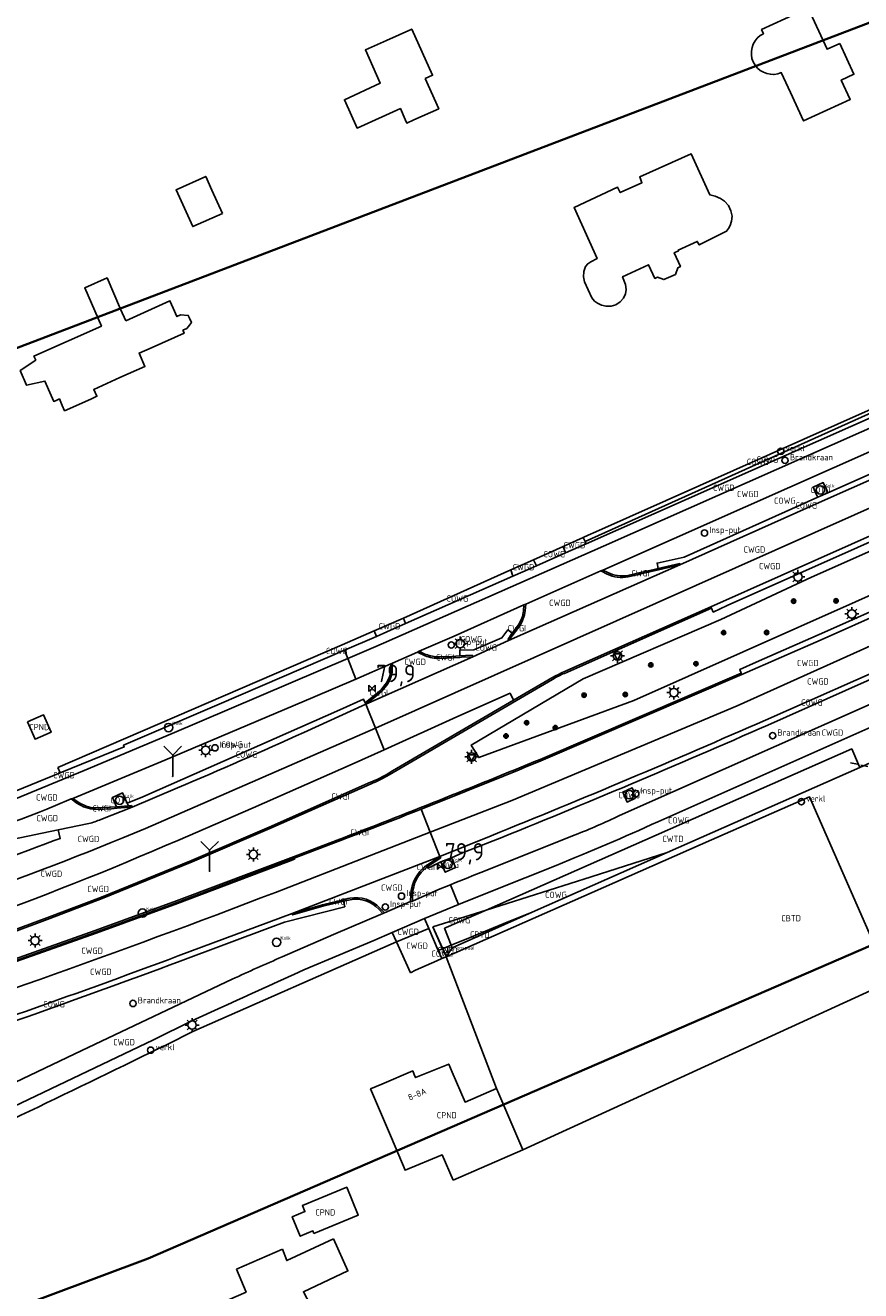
# Model space of a CAD drawing. Extents: x 143041 to 146008, y 457187 to 458337.
# Tile 16 of 31: x 144790 to 144910, y 457721 to 457903. Entities that reach past the tile are written whole.
import ezdxf
from ezdxf.enums import TextEntityAlignment as Align

# ---------------------------------------------------------------- set-up
doc = ezdxf.new("R2010")
doc.units = 0
doc.header["$LTSCALE"] = 4
doc.linetypes.add('STIPPELFIJN', pattern=[0.375, 0.25, -0.125])
doc.linetypes.add('STIPPELGROF', pattern=[0.75, 0.5, -0.25])
doc.layers.get('0').update_dxf_attribs({"linetype": 'CONTINUOUS'})
for name, color, linetype in [('CBTD', 7, 'CONTINUOUS'), ('COTD', 7, 'CONTINUOUS'), ('COWG', 7, 'CONTINUOUS'), ('CPND', 7, 'CONTINUOUS'), ('CWGD', 7, 'CONTINUOUS'), ('CWGI', 7, 'CONTINUOUS'), ('CWTD', 7, 'CONTINUOUS'), ('G_BTD', 3, 'CONTINUOUS'), ('G_OTD', 32, 'CONTINUOUS'), ('G_OWG', 6, 'CONTINUOUS'), ('G_PND', 1, 'CONTINUOUS'), ('G_WGD', 7, 'CONTINUOUS'), ('G_WGI', 1, 'CONTINUOUS'), ('G_WTD', 5, 'CONTINUOUS'), ('LKWDUP', 5, 'CONTINUOUS'), ('LVGO', 3, 'CONTINUOUS'), ('LWGI', 7, 'CONTINUOUS'), ('NAR', 7, 'CONTINUOUS'), ('PPALHM', 10, 'CONTINUOUS'), ('PVGO', 102, 'CONTINUOUS')]:
    doc.layers.add(name, color=color, linetype=linetype)
doc.layers.add('meetgrens', color=10, linetype='STIPPELGROF', lineweight=35)
for name, color, linetype, true_color in [('PBRD', 7, 'CONTINUOUS', 0xbd2877), ('PPAL', 7, 'CONTINUOUS', 0xbd2877), ('PPUT', 7, 'CONTINUOUS', 0xbd2877)]:
    doc.layers.add(name, color=color, linetype=linetype, true_color=true_color)
doc.styles.add('ISO', font='ISO')
doc.styles.get("Standard").update_dxf_attribs({"font": 'ISO'})
doc.linetypes.add('HAAG', pattern='A,0.25,-0.25,[151,BLOK.SHX,S=0.25,R=0,X=0,Y=0],-0.25,0.25', length=1)

# ---------------------------------------------------------------- blocks, each defined once
blk = doc.blocks.new('lichtmast')
at = {"color": 0}
for p, q in [((-0.6, 0), (-1, 0)), ((-0.71, 0.71), (-0.42, 0.42)), ((0, 0.6), (0, 1)), ((0.42, 0.42), (0.71, 0.71)), ((0.6, 0), (1, 0)), ((-0.42, -0.42), (-0.71, -0.71)), ((0, -0.6), (0, -1)), ((0.42, -0.42), (0.71, -0.71))]:
    blk.add_line(p, q, dxfattribs=at)
blk.add_circle((0, 0), 0.6, dxfattribs=at)
blk = doc.blocks.new('kilometerpaal')
at = {"color": 0}
for p, q in [((-0.44, 0.44), (0.44, -0.44)), ((-0.44, -0.44), (-0.44, 0.44)), ((0.44, 0.44), (-0.44, -0.44)), ((0.44, -0.44), (0.44, 0.44))]:
    blk.add_line(p, q, dxfattribs=at)
at = {"color": 0, "style": 'ISO'}
blk.add_attdef('KILOMETERPAAL', (0.59, 0.87), '', height=2.5, dxfattribs=at)
blk = doc.blocks.new('verkeersbord-pl')
at = {"linetype": 'Continuous'}
blk.add_circle((0, 0), 0.03, dxfattribs=at)
blk = doc.blocks.new('verkeersbord')
at = {"color": 0}
for p, q in [((0.5, 0.32), (-0.5, 0.32)), ((-0.5, 0.32), (0, -0.6)), ((0, -0.6), (0.5, 0.32))]:
    blk.add_line(p, q, dxfattribs=at)
blk = doc.blocks.new('verklikker')
at = {"color": 0}
blk.add_circle((0, 0), 0.45, dxfattribs=at)
at = {"color": 0, "style": 'ISO'}
blk.add_attdef('VERKLIKKER', (0.7, 0), '', height=0.9, dxfattribs=at)
blk = doc.blocks.new('klok')
at = {"color": 0}
blk.add_circle((0, 0), 0.45, dxfattribs=at)
at = {"style": 'ISO'}
blk.add_attdef('KLOK', (0.7, 0), '', height=0.9, dxfattribs=at)
blk = doc.blocks.new('brandkraan')
at = {"color": 0}
blk.add_circle((0, 0), 0.45, dxfattribs=at)
at = {"color": 0, "style": 'ISO'}
blk.add_attdef('BRANDKRAAN', (0.7, 0), '', height=0.9, dxfattribs=at)
blk = doc.blocks.new('kolk')
at = {"color": 0}
blk.add_circle((0, 0), 0.6, dxfattribs=at)
at = {"color": 0, "linetype": 'Continuous', "style": 'ISO'}
blk.add_attdef('KOLK', (-0.04, -0.26), '', height=0.8, dxfattribs=at)
blk = doc.blocks.new('boom')
at = {"color": 0}
for radius in [0.315, 0.225, 0.135]:
    blk.add_circle((0, 0), radius, dxfattribs=at)
blk = doc.blocks.new('wegwijzer')
at = {"color": 0}
for q in [(-0.424, 1.424), (0.424, 1.424), (0, 0)]:
    blk.add_line((0, 1), q, dxfattribs=at)
blk = doc.blocks.new('grensmarkering')
at = {"linetype": 'ByBlock', "lineweight": -2}
h = blk.add_hatch(color=0, dxfattribs=at)
h.dxf.hatch_style = 1
h.paths.add_polyline_path([(0.09, 0.55, 0.219912), (0.05, 0.61, -0.457379), (0.04, 0.66, 2.245674), (-0.04, 0.66, -0.457379), (-0.05, 0.61, 0.219912), (-0.09, 0.55), (-0.15, 0.04), (-0.18, 0.04), (-0.18, 0.01, 0.018367), (-0.1, 0, -0.954633), (0.1, 0, 0.018367), (0.18, 0.01), (0.18, 0.04), (0.15, 0.04)])
at = {"linetype": 'ByBlock', "lineweight": -2, "true_color": 0x681648}
h = blk.add_hatch(color=219, dxfattribs=at)
h.dxf.hatch_style = 1
h.paths.add_polyline_path([(0.1, 0, 1), (-0.1, 0, 1)])
at = {"linetype": 'ByBlock', "lineweight": -2}
h = blk.add_hatch(color=0, dxfattribs=at)
h.dxf.hatch_style = 1
h.paths.add_polyline_path([(0.18, -0.04, -0.022381), (0.08, -0.06, -0.528879), (-0.08, -0.06, -0.022381), (-0.18, -0.04), (-0.18, -0.13, 0.083333), (0.18, -0.13)])
at = {"color": 0, "linetype": 'ByBlock', "lineweight": -2}
blk.add_attdef('GRENSMARKERING', (0.5, 0.35), '', height=0.5, dxfattribs=at)

msp = doc.modelspace()

# ---------------------------------------------------------------- linework, layer by layer
at = {"layer": 'G_BTD', "linetype": 'Continuous', "transparency": 33554687}
for points in [[(144850.293, 457769.056), (144871.22, 457778.28), (144888.337, 457785.814), (144902.402, 457792.004), (144914.031, 457765.476)], [(144851.128, 457770.337), (144862.637, 457775.426)], [(144850.293, 457769.056), (144851.128, 457770.337)], [(144851.128, 457770.337), (144850.99, 457770.699)]]:
    msp.add_lwpolyline(points, dxfattribs=at)
at = {"layer": 'G_OTD', "linetype": 'Continuous', "transparency": 33554687}
for points in [[(144906.773, 457900.113), (144908.79, 457895.682), (144906.982, 457894.859), (144908.261, 457892.077), (144901.565, 457889), (144899.699, 457893.062), (144898.381, 457895.929), (144897.879, 457895.757), (144897.356, 457895.674), (144897.277, 457895.675), (144896.826, 457895.682), (144896.305, 457895.782), (144895.809, 457895.969), (144895.353, 457896.239), (144894.95, 457896.584), (144894.613, 457896.993), (144894.35, 457897.454), (144894.171, 457897.953), (144894.081, 457898.475), (144894.082, 457899.005), (144894.174, 457899.527), (144894.354, 457900.026), (144894.618, 457900.486), (144894.919, 457900.848), (144894.957, 457900.893), (144895.361, 457901.236), (144895.818, 457901.505), (144895.546, 457902.096), (144902.242, 457905.174), (144904.949, 457899.283), (144906.773, 457900.113)], [(144847.275, 457895.065), (144849.209, 457890.749), (144845.658, 457889.153), (144844.629, 457888.691), (144844.402, 457889.201), (144843.707, 457890.761), (144837.509, 457887.956), (144835.691, 457892.036), (144840.824, 457894.428), (144838.703, 457899.193), (144841.721, 457900.549), (144845.352, 457902.181), (144848.324, 457895.539), (144847.275, 457895.065)], [(144888.907, 457878.193), (144889.633, 457877.859), (144890.204, 457877.476), (144890.785, 457876.851), (144891.158, 457876.1), (144891.329, 457875.326), (144891.215, 457874.606), (144891.054, 457873.988), (144890.777, 457873.549), (144890.517, 457873.17), (144886.599, 457871.193), (144886.324, 457871.705), (144883.589, 457870.449), (144883.63, 457870.358), (144883.005, 457870.071), (144883.911, 457868.096), (144883.543, 457867.915), (144883.188, 457866.963), (144881.535, 457866.23), (144880.604, 457866.578), (144880.24, 457866.393), (144879.328, 457868.342), (144875.59, 457866.634), (144876.003, 457865.507), (144876.101, 457864.821), (144876, 457864.182), (144875.747, 457863.559), (144875.257, 457863.017), (144874.626, 457862.613), (144873.96, 457862.415), (144873.239, 457862.389), (144872.578, 457862.532), (144871.997, 457862.826), (144871.565, 457863.146), (144871.184, 457863.591), (144870.128, 457865.905), (144869.983, 457866.634), (144870.019, 457867.367), (144870.293, 457868.096), (144870.611, 457868.507), (144871.035, 457868.779), (144871.945, 457869.244), (144868.632, 457876.582), (144874.889, 457879.478), (144875.269, 457878.716), (144878.377, 457880.129), (144878.075, 457880.947), (144885.427, 457884.274), (144888.132, 457878.373), (144888.907, 457878.193)], [(144818.166, 457875.714), (144813.924, 457873.827), (144811.529, 457879.096), (144815.775, 457881.017), (144816.658, 457879.058), (144818.166, 457875.714)], [(144804.305, 457860.296), (144810.635, 457863.19), (144811.106, 457862.135), (144811.648, 457860.922), (144812.173, 457861.145), (144813.28, 457861.073), (144813.448, 457860.682), (144813.72, 457860.046), (144813.445, 457859.697), (144813.048, 457859.194), (144812.5, 457858.954), (144812.538, 457858.859), (144812.667, 457858.534), (144808.086, 457856.497), (144806.215, 457855.665), (144807.051, 457853.757), (144803.466, 457852.155), (144799.705, 457850.474), (144800.16, 457849.487), (144799.274, 457849.086), (144795.535, 457847.396), (144795.199, 457848.164), (144794.788, 457849.105), (144794.296, 457848.883), (144793.971, 457848.737), (144793.603, 457849.583), (144792.698, 457851.661), (144790.082, 457851.049), (144789.165, 457853.167), (144791.387, 457854.676), (144791.117, 457855.256), (144800.809, 457859.55), (144798.42, 457865.017), (144801.627, 457866.46), (144803.568, 457861.993), (144804.305, 457860.296)], [(144850.293, 457769.056), (144857.519, 457750.13)], [(144861.307, 457741.331), (144914.031, 457765.476)]]:
    msp.add_lwpolyline(points, dxfattribs=at)
at = {"layer": 'G_OWG', "linetype": 'Continuous', "transparency": 33554687}
for points in [[(145147.505, 457926.403), (145132.059, 457919.093), (145103.586, 457906.34), (145052.89, 457883.865), (145013.853, 457866.558), (144969.499, 457846.872), (144924.705, 457826.979), (144877.193, 457805.838), (144854.95, 457797.629), (144853.891, 457799.42), (144869.963, 457808.92), (144889.705, 457817.465), (144902.72, 457823.515), (144925.322, 457833.546), (144950.461, 457844.702), (144984.26, 457859.701), (145021.283, 457876.131), (145060.685, 457893.616), (145087.459, 457905.498), (145120.056, 457919.963), (145145.375, 457931.199)], [(144870.641, 457829.541), (144871.759, 457830.009), (144916.531, 457849.994), (144921.567, 457852.181), (144922.509, 457852.599), (144923.289, 457852.943)], [(144923.275, 457852.518), (144870.216, 457828.644)], [(144950.655, 457846.139), (144918.881, 457832.033), (144890.614, 457819.468), (144888.62, 457818.503), (144888.35, 457819.059)], [(144905.075, 457835.642), (144920.885, 457842.635), (144922.281, 457843.967), (144922.901, 457844.558), (144923.08, 457844.333), (144923.375, 457843.96)], [(144954.376, 457837.76), (144922.244, 457823.493), (144903.792, 457815.281), (144894.769, 457811.314), (144892.41, 457810.292), (144892.607, 457809.767)], [(144905.075, 457835.642), (144904.904, 457836.01), (144904.404, 457837.082), (144902.938, 457836.44), (144903.447, 457835.343), (144903.609, 457834.994)], [(144880.719, 457824.762), (144880.544, 457825.543), (144884.417, 457826.397), (144903.609, 457834.994)], [(144905.075, 457835.642), (144903.609, 457834.994)], [(144869.922, 457829.217), (144870.641, 457829.541)], [(144862.832, 457826.027), (144867.059, 457827.929)], [(144844.153, 457817.621), (144859.564, 457824.556)], [(144883.836, 457825.284), (144883.794, 457825.47), (144880.719, 457824.762)], [(144888.245, 457819.264), (144888.35, 457819.059)], [(144839.974, 457815.806), (144835.345, 457813.797)], [(144859.775, 457815.484), (144859.133, 457815.961), (144858.276, 457814.834), (144854.261, 457813.092), (144852.259, 457813.024), (144852.259, 457812.224)], [(144859.251, 457814.415), (144859.179, 457814.632), (144859.634, 457815.282), (144859.775, 457815.484)], [(144794.572, 457796.214), (144835.345, 457813.797)], [(144852.259, 457812.224), (144853.038, 457812.261), (144854.005, 457812.308), (144854.106, 457812.097)], [(144892.697, 457809.555), (144892.607, 457809.767)], [(144896.447, 457802.29), (144913.367, 457809.839), (144915.43, 457810.739)], [(144804.508, 457791.1), (144806.733, 457792.015), (144835.041, 457804.468), (144838.439, 457806.001), (144838.677, 457805.488)], [(144838.677, 457805.488), (144838.697, 457805.445), (144838.774, 457805.283)], [(144915.588, 457798.88), (144909.636, 457796.207)], [(144794.906, 457795.429), (144794.572, 457796.214)], [(144877.469, 457791.82), (144877.099, 457792.579), (144877.25, 457792.65), (144876.955, 457793.305), (144875.619, 457792.687), (144876.248, 457791.242), (144877.469, 457791.82)], [(144802.959, 457790.587), (144802.385, 457791.917), (144803.854, 457792.555), (144804.508, 457791.1)], [(144804.678, 457790.727), (144804.508, 457791.1)], [(144804.678, 457790.727), (144802.959, 457790.587)], [(144805.203, 457790.536), (144805.11, 457790.757), (144804.678, 457790.727)], [(144851.046, 457783.247), (144852.642, 457783.963), (144857.025, 457785.666)], [(144882.014, 457783.993), (144862.637, 457775.426)], [(144849.394, 457783.433), (144849.516, 457783.25), (144847.558, 457781.951)], [(144847.558, 457781.951), (144847.692, 457781.745), (144849.53, 457782.661)], [(144849.53, 457782.661), (144851.046, 457783.247)], [(144849.53, 457782.661), (144850.149, 457781.185), (144851.619, 457781.834), (144851.046, 457783.247)], [(144835.539, 457777.044), (144835.736, 457776.226), (144827.093, 457774.007), (144825.004, 457773.224), (144812.107, 457768.413)], [(144828.175, 457775.248), (144828.242, 457775.043), (144832.577, 457776.305), (144835.539, 457777.044)], [(144848.349, 457773.322), (144856.023, 457775.755)], [(144850.99, 457770.699), (144850.066, 457773.129), (144850.289, 457773.227), (144856.023, 457775.755)], [(144862.637, 457775.426), (144859.018, 457773.99), (144853.951, 457771.912), (144850.99, 457770.699)], [(144849.775, 457770.2), (144848.349, 457773.322)], [(144842.396, 457770.859), (144843.163, 457771.176)], [(144842.396, 457770.859), (144813.933, 457758.301)], [(144849.775, 457770.2), (144849.154, 457769.946)], [(144850.99, 457770.699), (144849.775, 457770.2)], [(144850.293, 457769.056), (144850.216, 457769.234), (144849.775, 457770.2)], [(144850.293, 457769.056), (144849.659, 457768.784)]]:
    msp.add_lwpolyline(points, dxfattribs=at)
for points in [[(144857.025, 457785.666, 0.0076053), (144896.447, 457802.29)], [(144812.107, 457768.413, -0.01019), (144765.425, 457752.035)], [(144813.933, 457758.301, -0.0051628), (144774.346, 457739.249)]]:
    msp.add_lwpolyline(points, format="xyb", dxfattribs=at)
at = {"layer": 'G_PND', "linetype": 'Continuous', "transparency": 33554687}
for points in [[(144790.195, 457802.77), (144791.291, 457800.258), (144793.578, 457801.256), (144792.481, 457803.768), (144790.195, 457802.77)], [(144851.268, 457737.008), (144849.72, 457740.604), (144844.376, 457738.402), (144842.454, 457743.066), (144839.437, 457750.075), (144841.069, 457750.778), (144845.48, 457752.677), (144845.7, 457752.167), (144845.9, 457751.703), (144850.647, 457753.649), (144851.153, 457752.473), (144853, 457748.184), (144857.519, 457750.13)], [(144857.519, 457750.13), (144857.836, 457749.393), (144861.307, 457741.331)], [(144861.307, 457741.331), (144851.268, 457737.008)], [(144831.298, 457729.355), (144831.157, 457729.699), (144829.346, 457728.953), (144828.2, 457731.735), (144830.011, 457732.481), (144829.654, 457733.349), (144836.027, 457735.973), (144837.671, 457731.98), (144831.298, 457729.355)], [(144834.134, 457728.567), (144836.189, 457723.97), (144829.795, 457720.975), (144830.767, 457719.162), (144831.259, 457719.398), (144836.535, 457707.415), (144827.69, 457703.71), (144824.9, 457710.278), (144822.257, 457709.143), (144817.923, 457719.332), (144821.581, 457720.919), (144820.173, 457724.226)], [(144826.798, 457727.073), (144827.413, 457725.457), (144834.134, 457728.567)], [(144820.173, 457724.226), (144826.798, 457727.073)]]:
    msp.add_lwpolyline(points, dxfattribs=at)
at = {"layer": 'G_WGD', "linetype": 'Continuous', "transparency": 33554687}
for points in [[(144841.302, 457814.066), (144872.842, 457827.989), (144926.293, 457851.629), (144944.583, 457859.786)], [(144870.384, 457828.317), (144922.73, 457851.484)], [(144948.846, 457850.212), (144937.793, 457845.309), (144840.137, 457801.863)], [(144925.06, 457847.708), (144893.23, 457833.593), (144872.761, 457824.542)], [(144950.33, 457846.87), (144918.556, 457832.764), (144888.245, 457819.264)], [(144921.505, 457842.092), (144904.261, 457834.403), (144883.836, 457825.284)], [(144892.697, 457809.555), (144904.115, 457814.549), (144922.569, 457822.762), (144954.7, 457837.029)], [(144848.009, 457786.936), (144859.713, 457791.493), (144892.051, 457805.043), (144916.4, 457816.014), (144947.656, 457829.585), (144956.305, 457833.416)], [(144867.059, 457827.929), (144869.922, 457829.217)], [(144869.922, 457829.217), (144870.216, 457828.644)], [(144957.683, 457830.313), (144915.782, 457811.72), (144896.124, 457803.022)], [(144867.059, 457827.929), (144867.398, 457826.996)], [(144870.384, 457828.317), (144867.398, 457826.996)], [(144870.216, 457828.644), (144870.384, 457828.317)], [(144859.564, 457824.556), (144862.832, 457826.027)], [(144863.249, 457825.159), (144862.832, 457826.027)], [(144867.398, 457826.996), (144863.249, 457825.159)], [(144875.162, 457789.324), (144912.559, 457805.904), (144959.289, 457826.696)], [(144883.836, 457825.284), (144859.251, 457814.415)], [(144859.564, 457824.556), (144859.871, 457823.666)], [(144863.249, 457825.159), (144862.387, 457824.778), (144859.871, 457823.666)], [(144872.492, 457824.448), (144861.696, 457819.653)], [(144872.761, 457824.542), (144872.492, 457824.448)], [(144872.492, 457824.448), (144873.409, 457823.964)], [(144876.39, 457823.561), (144879.07, 457824.181), (144880.762, 457824.573), (144883.836, 457825.284)], [(144844.46, 457816.851), (144859.871, 457823.666)], [(144861.437, 457819.558), (144851.426, 457815.039), (144846.396, 457812.891)], [(144861.696, 457819.653), (144861.437, 457819.558)], [(144861.598, 457818.696), (144861.696, 457819.653)], [(144888.245, 457819.264), (144867.158, 457809.928)], [(144844.153, 457817.621), (144839.974, 457815.806)], [(144840.295, 457815.026), (144841.774, 457815.663), (144844.46, 457816.851)], [(144844.46, 457816.851), (144844.153, 457817.621)], [(144859.251, 457814.415), (144859.953, 457815.353), (144860.038, 457815.467), (144860.846, 457816.546)], [(144840.295, 457815.026), (144835.673, 457813.036)], [(144839.974, 457815.806), (144840.295, 457815.026)], [(144835.673, 457813.036), (144817.706, 457805.299), (144803.996, 457799.409), (144804.092, 457799.162), (144794.906, 457795.429)], [(144836.15, 457811.844), (144835.673, 457813.036)], [(144836.15, 457811.844), (144839.851, 457813.425), (144841.302, 457814.066)], [(144846.149, 457812.763), (144846.396, 457812.891)], [(144859.251, 457814.415), (144854.106, 457812.097)], [(144783.259, 457789.723), (144788.472, 457791.696), (144798.314, 457795.789), (144810.959, 457801.081), (144836.15, 457811.844)], [(144837.325, 457808.906), (144836.15, 457811.844)], [(144842.362, 457811.068), (144837.325, 457808.906)], [(144838.774, 457805.283), (144854.106, 457812.097)], [(144842.586, 457811.158), (144842.362, 457811.068)], [(144842.547, 457810.176), (144842.586, 457811.158)], [(144842.586, 457811.158), (144846.149, 457812.763)], [(144847.264, 457812.238), (144846.149, 457812.763)], [(144854.106, 457812.097), (144852.508, 457812.019), (144852.259, 457812.007), (144849.355, 457811.865)], [(144892.697, 457809.555), (144863.866, 457797.16)], [(144837.325, 457808.906), (144831.166, 457806.262), (144809.923, 457797.248), (144796.724, 457791.772)], [(144838.774, 457805.283), (144840.025, 457806.303), (144841.071, 457807.156), (144841.711, 457807.988)], [(144865.45, 457809.056), (144859.953, 457805.847)], [(144841.38, 457798.746), (144851.803, 457803.467), (144859.466, 457806.865), (144859.953, 457805.847)], [(144859.953, 457805.847), (144842.59, 457795.71)], [(144838.774, 457805.283), (144829.872, 457801.253)], [(144838.774, 457805.283), (144840.137, 457801.863)], [(144913.828, 457803.151), (144880.645, 457788.419)], [(144807.131, 457787.445), (144840.137, 457801.863)], [(144840.137, 457801.863), (144841.38, 457798.746)], [(144836.784, 457796.665), (144841.38, 457798.746)], [(144811.756, 457785.742), (144822.589, 457790.417), (144836.784, 457796.665)], [(144794.906, 457795.429), (144784.299, 457791.119), (144778.508, 457789.242), (144778.546, 457789.159), (144778.153, 457789.032)], [(144842.59, 457795.71), (144841.654, 457795.164)], [(144781.895, 457770.516), (144793.34, 457774.774), (144800.838, 457777.621), (144813.746, 457782.866), (144824.904, 457787.668), (144839.432, 457794.086)], [(144805.203, 457790.536), (144811.712, 457793.27)], [(144796.488, 457791.701), (144794.217, 457790.736)], [(144796.488, 457791.701), (144796.724, 457791.772)], [(144797.292, 457791.108), (144796.488, 457791.701)], [(144805.203, 457790.536), (144804.781, 457790.5), (144803.059, 457790.355), (144802.252, 457790.287), (144799.983, 457790.198)], [(144805.203, 457790.536), (144800.739, 457788.765)], [(144848.009, 457786.936), (144846.706, 457790.232)], [(144794.607, 457787.248), (144799.002, 457788.164)], [(144776.923, 457783.561), (144794.607, 457787.248)], [(144783.111, 457766.597), (144799.996, 457772.584), (144811.675, 457776.856), (144828.474, 457783.184), (144834.736, 457785.569)], [(144794.029, 457785.726), (144794.897, 457786.012), (144794.607, 457787.248)], [(144825.799, 457778.29), (144848.009, 457786.936)], [(144849.394, 457783.433), (144848.009, 457786.936)], [(144856.725, 457786.408), (144849.394, 457783.433)], [(144855.898, 457781.403), (144863.409, 457784.395), (144868.787, 457786.542)], [(144849.394, 457783.433), (144828.175, 457775.248)], [(144849.394, 457783.433), (144848.468, 457782.818), (144847.438, 457782.135), (144847.387, 457782.101)], [(144866.055, 457782.16), (144857.151, 457778.628), (144852.054, 457776.538)], [(144845.445, 457777.042), (144849.2, 457778.71), (144850.887, 457779.384)], [(144852.054, 457776.538), (144850.887, 457779.384)], [(144828.175, 457775.248), (144832.526, 457776.51), (144835.495, 457777.226), (144836.165, 457777.387), (144836.45, 457777.456)], [(144841.443, 457775.336), (144845.187, 457776.964)], [(144845.187, 457776.964), (144845.209, 457777.974)], [(144845.187, 457776.964), (144845.445, 457777.042)], [(144852.054, 457776.538), (144847.16, 457774.532)], [(144828.175, 457775.248), (144811.827, 457769.163)], [(144826.736, 457769.025), (144834.095, 457772.235), (144841.209, 457775.25)], [(144841.443, 457775.336), (144840.774, 457776.038)], [(144841.443, 457775.336), (144841.209, 457775.25)], [(144842.544, 457772.529), (144847.16, 457774.532)], [(144843.163, 457771.176), (144847.787, 457773.09)], [(144847.787, 457773.09), (144847.16, 457774.532)], [(144849.154, 457769.946), (144847.787, 457773.09)], [(144842.544, 457772.529), (144839.908, 457771.385), (144829.875, 457767.163)], [(144843.163, 457771.176), (144842.544, 457772.529)], [(144845.187, 457766.75), (144843.163, 457771.176)], [(144849.659, 457768.784), (144849.154, 457769.946)], [(144845.187, 457766.75), (144845.89, 457767.104), (144848.926, 457768.469), (144849.659, 457768.784)], [(144767.962, 457741.485), (144774.615, 457744.432), (144783.027, 457748.451), (144797.982, 457755.591), (144819.569, 457765.831)], [(144818.105, 457761.807), (144813.763, 457759.834), (144808.289, 457757.129), (144777.652, 457742.516)]]:
    msp.add_lwpolyline(points, dxfattribs=at)
for points in [[(144873.409, 457823.964, 0.1640787), (144876.39, 457823.561)], [(144860.846, 457816.546, 0.1152412), (144861.598, 457818.696)], [(144849.355, 457811.865, -0.0999288), (144847.264, 457812.238)], [(144842.547, 457810.176, -0.1562046), (144841.711, 457807.988)], [(144867.158, 457809.928, 0.0270542), (144865.45, 457809.056)], [(144896.124, 457803.022, -0.0076189), (144856.725, 457786.408)], [(144811.712, 457793.27, 0.0073143), (144829.872, 457801.253)], [(144846.706, 457790.232, 0.0036386), (144863.866, 457797.16)], [(144841.654, 457795.164, -0.0394815), (144839.432, 457794.086)], [(144799.983, 457790.198, -0.1479467), (144797.292, 457791.108)], [(144794.217, 457790.736, -0.0170248), (144774.319, 457783.531)], [(144834.736, 457785.569, 0.0025877), (144846.706, 457790.232)], [(144868.787, 457786.542, 0.0219553), (144875.162, 457789.324)], [(144753.933, 457768.371, 0.024403), (144807.131, 457787.445)], [(144799.002, 457788.164, 0.0536868), (144800.739, 457788.765)], [(144880.645, 457788.419, -0.0122987), (144866.055, 457782.16)], [(144751.124, 457763.999, 0.0326412), (144811.756, 457785.742)], [(144753.122, 457771.64, 0.0158986), (144794.029, 457785.726)], [(144845.209, 457777.974, -0.2180791), (144847.387, 457782.101)], [(144850.887, 457779.384, 0.0013351), (144855.898, 457781.403)], [(144757.819, 457754.253, 0.0136281), (144825.799, 457778.29)], [(144836.45, 457777.456, -0.254344), (144840.774, 457776.038)], [(144765.178, 457752.796, 0.0101847), (144811.827, 457769.163)], [(144819.569, 457765.831, -0.0053055), (144826.736, 457769.025)], [(144829.875, 457767.163, 0.0027008), (144818.105, 457761.807)]]:
    msp.add_lwpolyline(points, format="xyb", dxfattribs=at)
at = {"layer": 'G_WGI', "linetype": 'Continuous', "transparency": 33554687}
for points in [[(144872.761, 457824.542), (144873.495, 457824.177)], [(144880.719, 457824.762), (144879.964, 457824.591), (144878.362, 457824.227), (144876.344, 457823.776)], [(144861.437, 457819.558), (144861.39, 457818.67)], [(144888.35, 457819.059), (144867.251, 457809.718)], [(144859.775, 457815.484), (144860.332, 457816.236), (144860.665, 457816.671)], [(144846.396, 457812.891), (144847.146, 457812.539), (144847.351, 457812.44)], [(144842.362, 457811.068), (144842.331, 457810.186)], [(144852.259, 457812.224), (144851.08, 457812.15), (144849.347, 457812.085)], [(144892.607, 457809.767), (144863.778, 457797.373)], [(144838.677, 457805.488), (144839.886, 457806.474), (144840.912, 457807.31), (144841.538, 457808.124)], [(144841.77, 457794.966), (144842.676, 457795.495), (144865.566, 457808.857)], [(144781.968, 457770.298), (144793.421, 457774.559), (144800.922, 457777.407), (144813.835, 457782.654), (144824.996, 457787.457), (144839.525, 457793.876)], [(144796.724, 457791.772), (144797.431, 457791.292)], [(144802.959, 457790.587), (144802.09, 457790.494), (144799.982, 457790.418)], [(144783.043, 457766.817), (144799.918, 457772.8), (144811.595, 457777.072), (144828.393, 457783.399), (144834.654, 457785.784)], [(144847.558, 457781.951), (144847.515, 457781.922)], [(144835.539, 457777.044), (144836.496, 457777.241)], [(144845.445, 457777.042), (144845.448, 457777.959)], [(144841.209, 457775.25), (144840.623, 457775.878)]]:
    msp.add_lwpolyline(points, dxfattribs=at)
for points in [[(144876.344, 457823.776, -0.1681088), (144873.495, 457824.177)], [(144861.39, 457818.67, -0.1047446), (144860.665, 457816.671)], [(144849.347, 457812.085, -0.0997518), (144847.351, 457812.44)], [(144842.331, 457810.186, -0.1545936), (144841.538, 457808.124)], [(144865.566, 457808.857, -0.0446731), (144867.251, 457809.718)], [(144863.778, 457797.373, -0.0061552), (144834.654, 457785.784)], [(144839.525, 457793.876, 0.0374543), (144841.77, 457794.966)], [(144799.982, 457790.418, -0.1504616), (144797.431, 457791.292)], [(144845.448, 457777.959, -0.2218571), (144847.515, 457781.922)], [(144836.496, 457777.241, -0.2556749), (144840.623, 457775.878)]]:
    msp.add_lwpolyline(points, format="xyb", dxfattribs=at)
at = {"layer": 'G_WTD', "linetype": 'Continuous', "transparency": 33554687}
for points in [[(144909.636, 457796.207), (144909.449, 457796.638), (144908.479, 457798.875), (144856.023, 457775.755)], [(144909.636, 457796.207), (144882.014, 457783.993)], [(144856.023, 457775.755), (144871.102, 457780.535), (144882.014, 457783.993)]]:
    msp.add_lwpolyline(points, dxfattribs=at)
at = {"layer": 'LKWDUP', "linetype": 'STIPPELFIJN', "lineweight": -3, "transparency": 33554687}
msp.add_lwpolyline([(144908.33, 457796.88), (144919.772, 457794.409)], dxfattribs=at)
at = {"layer": 'LVGO', "linetype": 'HAAG', "transparency": 33554687}
msp.add_lwpolyline([(144850.216, 457769.234), (144848.349, 457773.322)], dxfattribs=at)
at = {"layer": 'LWGI', "transparency": 33554687}
msp.add_lwpolyline([(144713.553, 457744.313), (144713.589, 457744.154), (144716.467, 457745.033), (144728.757, 457748.803), (144744.244, 457753.576), (144750.13, 457755.473), (144759.906, 457758.624), (144772.588, 457762.843), (144783.128, 457766.444), (144800.047, 457772.443), (144811.727, 457776.715), (144827.667, 457782.721), (144828.52, 457783.038), (144828.474, 457783.184)], dxfattribs=at)
at = {"layer": 'meetgrens', "linetype": 'Continuous', "transparency": 33554687, "flags": 128}
msp.add_lwpolyline([(143042.65, 457414.581), (143193.047, 457496.462), (143334.975, 457548.68), (144000.265, 457682.782), (144579.238, 457776.451), (145483.48, 458121.634), (145523.536, 458035.768), (144807.526, 457725.755), (144665.156, 457672.692), (144179.241, 457632.098), (144025.981, 457590.412), (143574.463, 457525.278), (143351.72, 457478.805), (143253.029, 457455.154), (143123.798, 457387.023), (143075.027, 457356.533), (143042.65, 457414.581)], dxfattribs=at)

# ---------------------------------------------------------------- block references
at = {"layer": 'PBRD', "transparency": 33554687}
ref = msp.add_blockref('verklikker', (144898.306, 457841.59), dxfattribs=at)
ref.add_attrib('VERKLIKKER', 'verkl ', (144899.006, 457841.59), dxfattribs={"layer": '0', "height": 0.9, "style": 'ISO'})
for p in [(144874.871, 457812.221), (144853.939, 457797.722)]:
    msp.add_blockref('verkeersbord', p, dxfattribs=at)
at = {"layer": 'PBRD', "transparency": 33554687, "xscale": 3, "yscale": 3, "zscale": 3}
for p in [(144811.053, 457794.979), (144816.334, 457781.336)]:
    msp.add_blockref('wegwijzer', p, dxfattribs=at)
at = {"layer": 'PBRD', "transparency": 33554687}
ref = msp.add_blockref('verklikker', (144901.268, 457791.295), dxfattribs=at)
ref.add_attrib('VERKLIKKER', 'verkl ', (144901.968, 457791.295), dxfattribs={"layer": '0', "height": 0.9, "style": 'ISO'})
ref = msp.add_blockref('verklikker', (144807.886, 457755.641), dxfattribs=at)
ref.add_attrib('VERKLIKKER', 'verkl ', (144808.586, 457755.641), dxfattribs={"layer": '0', "height": 0.9, "style": 'ISO'})
at = {"layer": 'PPAL', "transparency": 33554687}
for name, p in [('lichtmast', (144900.756, 457823.564)), ('lichtmast', (144908.499, 457818.235)), ('lichtmast', (144852.294, 457813.983)), ('lichtmast', (144874.871, 457812.221)), ('lichtmast', (144882.972, 457806.954)), ('lichtmast', (144815.766, 457798.682)), ('lichtmast', (144853.939, 457797.722)), ('verkeersbord-pl', (144811.053, 457794.949)), ('lichtmast', (144822.617, 457783.724)), ('verkeersbord-pl', (144816.334, 457781.336)), ('lichtmast', (144791.296, 457771.374)), ('lichtmast', (144813.825, 457759.254))]:
    msp.add_blockref(name, p, dxfattribs=at)
msp.add_blockref('grensmarkering', (144850.502, 457769.74), dxfattribs=at).add_auto_attribs({'GRENSMARKERING': 'grenspaal'})
at = {"layer": 'PPALHM', "transparency": 33554687}
ref = msp.add_blockref('kilometerpaal', (144839.645, 457807.575), dxfattribs=at)
ref.add_attrib('Puntnummer', '79,9', (144840.236, 457808.443), dxfattribs={"layer": '0', "height": 2.5, "style": 'ISO'})
ref = msp.add_blockref('kilometerpaal', (144849.5, 457781.996), dxfattribs=at)
ref.add_attrib('Puntnummer', '79,9', (144850.091, 457782.864), dxfattribs={"layer": '0', "height": 2.5, "style": 'ISO'})
at = {"layer": 'PPUT', "transparency": 33554687}
ref = msp.add_blockref('brandkraan', (144898.913, 457840.284), dxfattribs=at)
ref.add_attrib('BRANDKRAAN', 'Brandkraan', (144899.613, 457840.284), dxfattribs={"layer": '0', "height": 0.9, "style": 'ISO'})
ref = msp.add_blockref('kolk', (144903.993, 457836.037), dxfattribs=at)
ref.add_attrib('KOLK', 'Kolk', (144904.543, 457836.387), dxfattribs={"layer": '0', "color": 0, "linetype": 'ByBlock', "lineweight": -2, "height": 0.5})
for p in [(144887.358, 457829.853), (144851.014, 457813.793), (144817.097, 457799.032), (144877.502, 457792.437), (144843.872, 457777.739), (144841.54, 457776.185)]:
    msp.add_blockref('klok', p, dxfattribs=at).add_auto_attribs({'KLOK': 'Insp-put'})
ref = msp.add_blockref('kolk', (144810.445, 457801.94), dxfattribs=at)
ref.add_attrib('KOLK', 'Kolk', (144810.995, 457802.29), dxfattribs={"layer": '0', "color": 0, "linetype": 'ByBlock', "lineweight": -2, "height": 0.5})
ref = msp.add_blockref('brandkraan', (144897.129, 457800.769), dxfattribs=at)
ref.add_attrib('BRANDKRAAN', 'Brandkraan', (144897.829, 457800.769), dxfattribs={"layer": '0', "height": 0.9, "style": 'ISO'})
ref = msp.add_blockref('kolk', (144876.607, 457792.291), dxfattribs=at)
ref.add_attrib('KOLK', 'Kolk', (144877.157, 457792.641), dxfattribs={"layer": '0', "color": 0, "linetype": 'ByBlock', "lineweight": -2, "height": 0.5})
ref = msp.add_blockref('kolk', (144803.428, 457791.504), dxfattribs=at)
ref.add_attrib('KOLK', 'Kolk', (144803.978, 457791.854), dxfattribs={"layer": '0', "color": 0, "linetype": 'ByBlock', "lineweight": -2, "height": 0.5})
ref = msp.add_blockref('kolk', (144850.532, 457782.333), dxfattribs=at)
ref.add_attrib('KOLK', 'Kolk', (144851.082, 457782.683), dxfattribs={"layer": '0', "color": 0, "linetype": 'ByBlock', "lineweight": -2, "height": 0.5})
ref = msp.add_blockref('kolk', (144850.541, 457782.321), dxfattribs=at)
ref.add_attrib('KOLK', 'Kolk', (144851.091, 457782.671), dxfattribs={"layer": '0', "color": 0, "linetype": 'ByBlock', "lineweight": -2, "height": 0.5})
ref = msp.add_blockref('kolk', (144806.697, 457775.308), dxfattribs=at)
ref.add_attrib('KOLK', 'Kolk', (144807.247, 457775.658), dxfattribs={"layer": '0', "color": 0, "linetype": 'ByBlock', "lineweight": -2, "height": 0.5})
ref = msp.add_blockref('kolk', (144825.942, 457771.123), dxfattribs=at)
ref.add_attrib('KOLK', 'Kolk', (144826.492, 457771.473), dxfattribs={"layer": '0', "color": 0, "linetype": 'ByBlock', "lineweight": -2, "height": 0.5})
ref = msp.add_blockref('brandkraan', (144805.328, 457762.348), dxfattribs=at)
ref.add_attrib('BRANDKRAAN', 'Brandkraan', (144806.028, 457762.348), dxfattribs={"layer": '0', "height": 0.9, "style": 'ISO'})
at = {"layer": 'PVGO', "transparency": 33554687}
for p in [(144900.14, 457820.078), (144906.231, 457820.124), (144890.095, 457815.561), (144896.267, 457815.578), (144879.649, 457810.927), (144886.127, 457811.092), (144870.078, 457806.582), (144875.985, 457806.685), (144861.829, 457802.633), (144865.94, 457801.931), (144858.871, 457800.728)]:
    msp.add_blockref('boom', p, dxfattribs=at)

# ---------------------------------------------------------------- texts
at = {"layer": 'CBTD', "transparency": 33554687, "style": 'ISO'}
for p in [(144899.788, 457774.577), (144855.11, 457772.243), (144850.455, 457769.996)]:
    msp.add_text('CBTD', height=0.9, dxfattribs=at).set_placement(p, align=Align.MIDDLE_CENTER)
at = {"layer": 'COTD', "transparency": 33554687, "style": 'ISO'}
for p in [(144904.007, 457836.039), (144803.532, 457791.525)]:
    msp.add_text('COTD', height=0.9, dxfattribs=at).set_placement(p, align=Align.MIDDLE_CENTER)
at = {"layer": 'COWG', "transparency": 33554687, "style": 'ISO'}
for p in [(144894.979, 457840.079), (144896.366, 457840.405), (144898.891, 457834.492), (144901.96, 457833.816), (144865.798, 457826.828), (144851.886, 457820.46), (144853.923, 457814.624), (144834.569, 457812.927), (144856.017, 457813.406), (144902.764, 457805.534), (144819.537, 457799.488), (144821.641, 457798.069), (144876.544, 457792.249), (144883.674, 457788.62), (144850.575, 457782.219), (144866.04, 457777.93), (144852.186, 457774.301), (144849.722, 457769.494), (144794.005, 457762.239)]:
    msp.add_text('COWG', height=0.9, dxfattribs=at).set_placement(p, align=Align.MIDDLE_CENTER)
at = {"layer": 'CPND', "transparency": 33554687, "style": 'ISO'}
for p in [(144791.887, 457802.014), (144850.372, 457746.313), (144832.936, 457732.365)]:
    msp.add_text('CPND', height=0.9, dxfattribs=at).set_placement(p, align=Align.MIDDLE_CENTER)
at = {"layer": 'CWGD', "transparency": 33554687, "style": 'ISO'}
for p in [(144890.128, 457836.345), (144893.581, 457835.455), (144868.697, 457828.114), (144894.522, 457827.483), (144896.723, 457825.108), (144861.386, 457824.944), (144866.614, 457819.84), (144842.154, 457816.473), (144845.831, 457811.373), (144902.186, 457811.201), (144903.635, 457808.56), (144905.711, 457801.208), (144795.442, 457795.1), (144792.985, 457791.913), (144793.036, 457788.936), (144798.952, 457785.951), (144793.629, 457780.964), (144800.347, 457778.776), (144842.483, 457778.965), (144844.833, 457772.629), (144846.102, 457770.636), (144799.47, 457769.91), (144800.735, 457766.9), (144804.056, 457756.791)]:
    msp.add_text('CWGD', height=0.9, dxfattribs=at).set_placement(p, align=Align.MIDDLE_CENTER)
at = {"layer": 'CWGI', "transparency": 33554687, "style": 'ISO'}
for p in [(144878.164, 457824.077), (144860.438, 457816.188), (144850.128, 457812.009), (144840.632, 457806.94), (144835.123, 457792.057), (144800.846, 457790.341), (144837.87, 457786.905), (144847.352, 457781.927), (144834.809, 457776.962)]:
    msp.add_text('CWGI', height=0.9, dxfattribs=at).set_placement(p, align=Align.MIDDLE_CENTER)
at = {"layer": 'CWTD', "transparency": 33554687, "style": 'ISO'}
msp.add_text('CWTD', height=0.9, dxfattribs=at).set_placement((144882.83, 457785.962), align=Align.MIDDLE_CENTER)
at = {"layer": 'NAR', "transparency": 33554687, "style": 'ISO'}
msp.add_text('8-8A', height=0.9, rotation=22.9, dxfattribs=at).set_placement((144846.113, 457749.326), align=Align.MIDDLE_CENTER)

doc.saveas('drawing.dxf')
